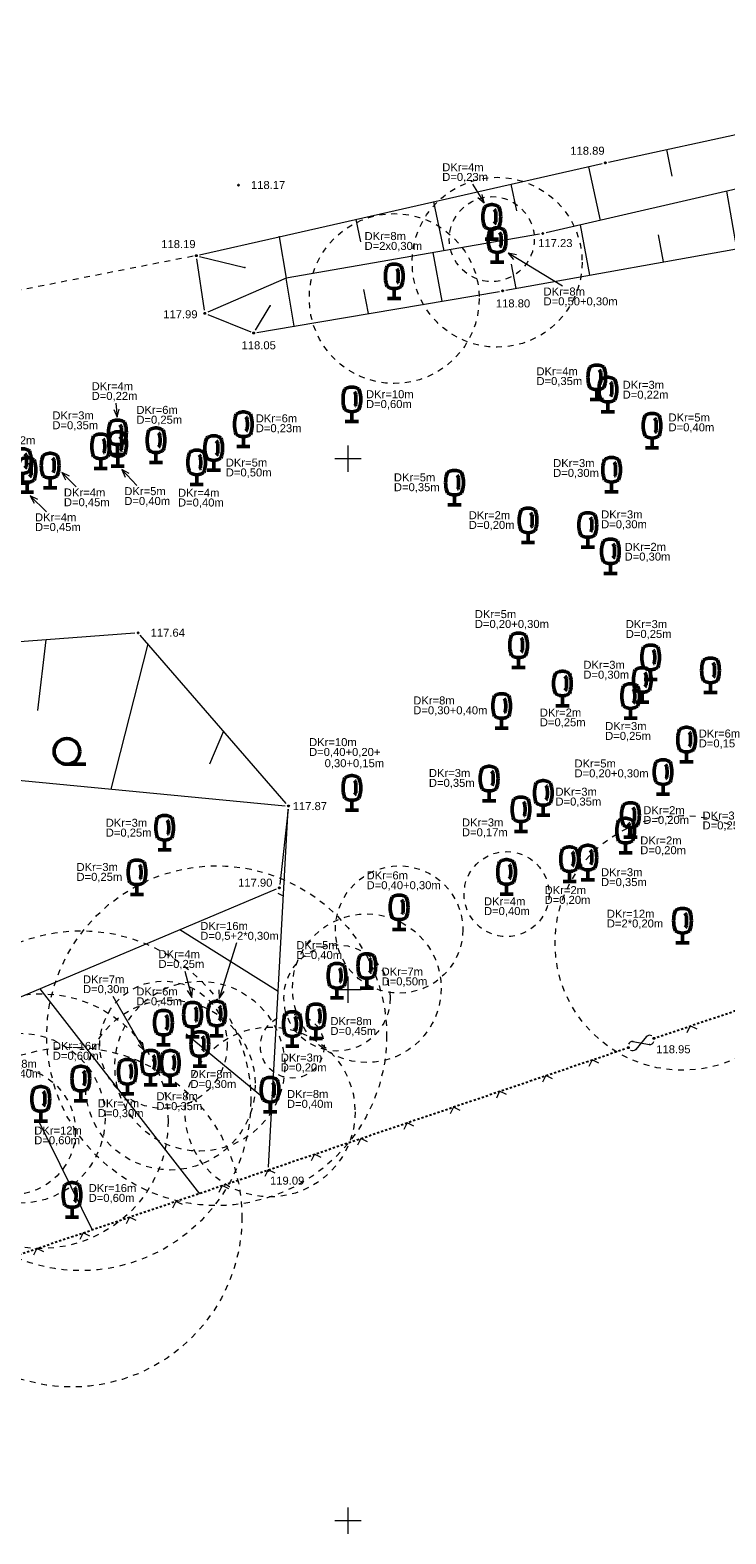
# Model space of a CAD drawing. Header units: metres. Extents: x 32377355 to 32378041, y 5707167 to 5708004.
# Tile 40 of 80: x 32377710 to 32377743, y 5707649 to 5707720. Entities that reach past the tile are written whole.
import ezdxf

# ---------------------------------------------------------------- set-up
doc = ezdxf.new("R2010")
doc.units = ezdxf.units.M
doc.header["$LTSCALE"] = 0.25
for name, pattern in [('LF1', [0]), ('LF2', [2.2, 1.1, -1.1]), ('LF33', [9.2, 0.1, 0, 9.1])]:
    doc.linetypes.add(name, pattern=pattern)
doc.layers.get('0').update_dxf_attribs({"color": 1, "linetype": 'CONTINUOUS'})
for name, color, linetype, lineweight in [('Befliegung', 126, 'CONTINUOUS', 0), ('Bäume Nord', 7, 'CONTINUOUS', 18), ('Ebene 71', 71, 'CONTINUOUS', 0), ('Ebene 9085', 125, 'CONTINUOUS', 0), ('Ebene 9285', 69, 'CONTINUOUS', 0), ('Neues Aufmaß Nord', 123, 'CONTINUOUS', 0), ('Text zu Ebene 9083', 67, 'CONTINUOUS', 0), ('Texte Befliegung', 70, 'CONTINUOUS', 0)]:
    doc.layers.add(name, color=color, linetype=linetype, lineweight=lineweight)
doc.styles.add('Schrift rechtsgenei', font='Arial.ttf')

# ---------------------------------------------------------------- blocks, each defined once
blk = doc.blocks.new('*X1')
at = {"color": 7, "linetype": 'LF1', "lineweight": 18}
for p, q in [((32377764.11193, 5707713.11998), (32377763.664745, 5707717.29906)), ((32377770.97993, 5707714.148432), (32377771.41251, 5707716.802072)), ((32377757.180282, 5707712.084485), (32377756.663488, 5707715.756768)), ((32377767.519225, 5707713.630205), (32377767.474643, 5707715.777343)), ((32377750.233303, 5707711.054955), (32377749.731743, 5707714.182215)), ((32377760.655448, 5707712.602385), (32377760.396418, 5707714.562207)), ((32377773.982775, 5707712.485348), (32377774.688215, 5707714.003398)), ((32377753.70575, 5707711.569565), (32377753.450443, 5707713.274842)), ((32377743.30098, 5707709.88621), (32377742.82879, 5707712.591897)), ((32377776.681543, 5707710.531457), (32377778.093722, 5707712.482002)), ((32377746.764088, 5707710.511005), (32377746.519253, 5707711.948358)), ((32377736.37585, 5707708.63682), (32377735.94128, 5707711.005137)), ((32377739.841108, 5707709.262002), (32377739.611475, 5707710.529892)), ((32377729.437872, 5707707.415985), (32377729.011733, 5707709.69622)), ((32377732.91, 5707708.011532), (32377732.69755, 5707709.157167)), ((32377722.4686, 5707706.23432), (32377722.086677, 5707708.486843)), ((32377725.96405, 5707706.826988), (32377725.751288, 5707707.958325))]:
    blk.add_line(p, q, dxfattribs=at)
blk = doc.blocks.new('*X5')
at = {"color": 7, "linetype": 'LF1', "lineweight": 18}
for p, q in [((32377721.962653, 5707679.392013), (32377721.715105, 5707679.52856)), ((32377721.716395, 5707674.902603), (32377717.085338, 5707677.814805)), ((32377718.023555, 5707665.390685), (32377710.502852, 5707675.035488)), ((32377721.42312, 5707669.556025), (32377717.380855, 5707672.894422)), ((32377708.725535, 5707662.2388), (32377704.930973, 5707672.682877)), ((32377689.420722, 5707661.956002), (32377695.083723, 5707670.518002)), ((32377700.898393, 5707659.585517), (32377698.153632, 5707670.505525)), ((32377712.969275, 5707663.677362), (32377710.44825, 5707668.812672)), ((32377704.898533, 5707660.941505), (32377703.231145, 5707666.101323)), ((32377695.385678, 5707657.716792), (32377695.656945, 5707664.11568))]:
    blk.add_line(p, q, dxfattribs=at)
blk = doc.blocks.new('*X24')
at = {"color": 7, "linetype": 'LF1', "lineweight": 18}
for p, q in [((32377710.776122, 5707691.469365, 117.665), (32377710.380665, 5707688.141703, 117.618)), ((32377715.571365, 5707691.280455, 117.652), (32377713.84324, 5707684.443405, 117.667)), ((32377702.011677, 5707690.804538, 117.721), (32377701.932108, 5707688.199932, 117.546)), ((32377706.313853, 5707691.13088, 117.694), (32377705.96772, 5707685.19999, 117.472)), ((32377693.53407, 5707690.161465, 117.776), (32377693.527295, 5707688.278615, 117.47)), ((32377697.74988, 5707690.481258, 117.749), (32377697.707798, 5707685.993502, 117.268)), ((32377687.964722, 5707689.739002, 117.812), (32377690.686723, 5707686.668003, 117.094)), ((32377719.142487, 5707687.162105, 117.771), (32377718.476902, 5707685.612153, 117.768))]:
    blk.add_line(p, q, dxfattribs=at)
blk = doc.blocks.new('*X35')
at = {"color": 7, "linetype": 'LF1', "lineweight": 18}
for p, q in [((32377765.769225, 5707720.17482), (32377766.021488, 5707717.818222)), ((32377769.863722, 5707719.58099), (32377769.737188, 5707718.445447)), ((32377762.022325, 5707719.350468), (32377762.197595, 5707718.182473)), ((32377758.311395, 5707718.53403), (32377758.73583, 5707716.21328)), ((32377773.66465, 5707718.329362), (32377773.005818, 5707716.353017)), ((32377754.639383, 5707717.726155), (32377754.862985, 5707716.567775)), ((32377750.970872, 5707716.927865), (32377751.44235, 5707714.576307)), ((32377777.41736, 5707716.733292), (32377776.7208, 5707715.772447)), ((32377747.305032, 5707716.132815), (32377747.551823, 5707714.934837)), ((32377743.64337, 5707715.338673), (32377744.151833, 5707712.896703)), ((32377739.982228, 5707714.544642), (32377740.243578, 5707713.300583)), ((32377736.3215, 5707713.742983), (32377736.859788, 5707711.216745)), ((32377779.98472, 5707713.262037), (32377778.093722, 5707712.482002)), ((32377732.669825, 5707712.9151), (32377732.934838, 5707711.671362)), ((32377729.015888, 5707712.086705), (32377729.511902, 5707709.783568)), ((32377725.362872, 5707711.258518), (32377725.592673, 5707710.198885)), ((32377721.7554, 5707710.440658), (32377722.086677, 5707708.486843))]:
    blk.add_line(p, q, dxfattribs=at)
blk = doc.blocks.new('S112')
at = {"color": 0, "lineweight": -2}
for p, q in [((-0.4, 0.4), (0, 0)), ((0, 0), (0.4, 0.4))]:
    blk.add_line(p, q, dxfattribs=at)
blk = doc.blocks.new('S163')
at = {"lineweight": -2}
blk.add_hatch(color=0, dxfattribs=at).paths.add_polyline_path([(0, 0.031635, -1), (0, -0.031635, -1)], flags=0)
at = {"color": 0, "lineweight": -2}
blk.add_circle((0, 0), 0.031635, dxfattribs=at)
blk = doc.blocks.new('Baumbestand_ Laubholz', base_point=(0.0007, 0))
at = {"color": 0, "lineweight": -2}
blk.add_line((-0.09557, -0.40303), (0.5, -0.40303), dxfattribs=at)
blk.add_circle((-0.09557, 0), 0.40443, dxfattribs=at)
blk = doc.blocks.new('Laubbaum', base_point=(0, -0.5))
at = {"color": 0, "lineweight": -2}
for p, q in [((-0.2045, 0.4355), (-0.170865, 0.45636)), ((-0.170865, 0.45636), (-0.13513, 0.47336)), ((-0.13513, 0.47336), (-0.097725, 0.4863)), ((-0.097725, 0.4863), (-0.05912, 0.495015)), ((-0.05912, 0.495015), (-0.01979, 0.4994)), ((-0.01979, 0.4994), (0.01979, 0.4994)), ((0.01979, 0.4994), (0.05912, 0.495015)), ((0.05912, 0.495015), (0.097725, 0.4863)), ((0.097725, 0.4863), (0.13513, 0.47336)), ((0.13513, 0.47336), (0.170865, 0.45636)), ((0.170865, 0.45636), (0.2045, 0.4355)), ((-0.25755, 0.14275), (-0.255405, 0.20252)), ((-0.255405, 0.08298), (-0.25755, 0.14275)), ((-0.255405, 0.20252), (-0.248985, 0.261985)), ((-0.248985, 0.023515), (-0.255405, 0.08298)), ((-0.248985, 0.261985), (-0.23832, 0.32084)), ((-0.23832, -0.03534), (-0.248985, 0.023515)), ((-0.23832, 0.32084), (-0.223465, 0.378775)), ((-0.223465, 0.378775), (-0.2045, 0.4355)), ((0.072, 0.3585), (0.09129, 0.335215)), ((0.09129, 0.335215), (0.105485, 0.308515)), ((0.114, 0), (0.104515, -0.021505)), ((0.105485, 0.308515), (0.114, 0.2795)), ((0.114, 0.2795), (0.118245, 0.13975)), ((0.118245, 0.13975), (0.114, 0)), ((0.2045, 0.4355), (0.223465, 0.378775)), ((0.223465, 0.378775), (0.23832, 0.32084)), ((0.23832, 0.32084), (0.248985, 0.261985)), ((0.248985, 0.023515), (0.23832, -0.03534)), ((0.248985, 0.261985), (0.255405, 0.20252)), ((0.255405, 0.08298), (0.248985, 0.023515)), ((0.255405, 0.20252), (0.25755, 0.14275)), ((0.25755, 0.14275), (0.255405, 0.08298)), ((-0.223465, -0.093275), (-0.23832, -0.03534)), ((-0.2045, -0.15), (-0.223465, -0.093275)), ((-0.17082, -0.170725), (-0.2045, -0.15)), ((-0.135065, -0.187615), (-0.17082, -0.170725)), ((-0.097665, -0.200465), (-0.135065, -0.187615)), ((-0.05908, -0.20912), (-0.097665, -0.200465)), ((-0.019775, -0.213475), (-0.05908, -0.20912)), ((0.019775, -0.213475), (-0.019775, -0.213475)), ((0, -0.2205), (0, -0.5)), ((0.05908, -0.20912), (0.019775, -0.213475)), ((0.097665, -0.200465), (0.05908, -0.20912)), ((0.09082, -0.04061), (0.0735, -0.0565)), ((0.104515, -0.021505), (0.09082, -0.04061)), ((0.135065, -0.187615), (0.097665, -0.200465)), ((0.17082, -0.170725), (0.135065, -0.187615)), ((0.2045, -0.15), (0.17082, -0.170725)), ((0.223465, -0.093275), (0.2045, -0.15)), ((0.23832, -0.03534), (0.223465, -0.093275)), ((0.1905, -0.5), (-0.1905, -0.5))]:
    blk.add_line(p, q, dxfattribs=at)

msp = doc.modelspace()

# ---------------------------------------------------------------- linework, layer by layer
at = {"layer": 'Ebene 71', "color": 7, "linetype": 'Continuous', "lineweight": 9}
for p, q in [((32377724.999722, 5707699.372003), (32377724.999722, 5707700.622003)), ((32377724.374722, 5707699.997003), (32377725.624722, 5707699.997003)), ((32377724.374722, 5707674.997003), (32377725.624722, 5707674.997003)), ((32377724.999722, 5707674.372003), (32377724.999722, 5707675.622003)), ((32377724.999722, 5707649.372003), (32377724.999722, 5707650.622003)), ((32377724.374722, 5707649.997003), (32377725.624722, 5707649.997003))]:
    msp.add_line(p, q, dxfattribs=at)
at = {"layer": 'Ebene 9085', "color": 7, "linetype": 'LF2', "lineweight": 18}
for centre, radius in [((32377732.016723, 5707709.243002, 118.332), 3.999133), ((32377731.765723, 5707710.334002, 118.332), 1.999567), ((32377727.174723, 5707707.535002, 118.276), 3.999133), ((32377732.462723, 5707679.495002, 118.656), 1.999567), ((32377727.405723, 5707677.828002, 118.298), 2.99935), ((32377725.884723, 5707675.065003, 118.437), 3.499242)]:
    msp.add_circle(centre, radius, dxfattribs=at)
at = {"layer": 'Ebene 9285', "color": 7, "linetype": 'Continuous', "lineweight": 18}
for points in [[(32377730.859033, 5707712.924837), (32377731.414708, 5707712.04426)], [(32377731.108872, 5707712.294688), (32377731.414708, 5707712.04426), (32377731.320295, 5707712.428102)], [(32377735.095845, 5707708.1251), (32377732.535773, 5707709.674005)], [(32377732.921325, 5707709.586835), (32377732.535773, 5707709.674005), (32377732.791912, 5707709.372937)], [(32377714.07714, 5707702.616162), (32377714.141915, 5707701.947205)], [(32377713.981355, 5707702.308412), (32377714.141915, 5707701.947205), (32377714.23019, 5707702.332507)], [(32377712.201297, 5707698.668655), (32377711.53118, 5707699.35274)], [(32377711.882893, 5707699.172325), (32377711.53118, 5707699.35274), (32377711.704303, 5707698.997383)], [(32377715.063632, 5707698.725555), (32377714.350113, 5707699.480863)], [(32377714.698495, 5707699.294103), (32377714.350113, 5707699.480863), (32377714.516763, 5707699.122425)], [(32377710.812945, 5707697.499542), (32377710.04177, 5707698.24769)], [(32377710.39796, 5707698.076292), (32377710.04177, 5707698.24769), (32377710.223883, 5707697.896858)]]:
    msp.add_lwpolyline(points, dxfattribs=at)
at = {"layer": 'Neues Aufmaß Nord', "color": 7, "linetype": 'LF1', "lineweight": 18}
for p, q in [((32377737.256795, 5707713.95355, 118.891), (32377753.638648, 5707717.506452, 119.404)), ((32377754.29508, 5707715.233528, 118.321), (32377734.319365, 5707710.631478, 117.234)), ((32377721.7554, 5707710.440658), (32377736.95696, 5707713.887047)), ((32377718.007483, 5707709.590955), (32377721.7554, 5707710.440658)), ((32377734.018447, 5707710.570582), (32377722.086677, 5707708.486843)), ((32377732.431845, 5707707.925267, 118.808), (32377747.538598, 5707710.650737, 119.284)), ((32377718.239135, 5707706.991895, 118.003), (32377717.880307, 5707709.40511, 118.181)), ((32377718.006908, 5707709.520605), (32377720.148697, 5707708.998092)), ((32377722.086677, 5707708.486843), (32377718.402768, 5707706.900728)), ((32377722.4686, 5707706.23432), (32377732.12932, 5707707.87233)), ((32377720.641103, 5707706.042455), (32377721.339258, 5707707.198563)), ((32377718.404107, 5707706.78249, 117.995), (32377720.419335, 5707705.968512, 118.043)), ((32377720.713123, 5707705.936672), (32377722.4686, 5707706.23432)), ((32377714.9686, 5707691.787387, 117.638), (32377688.117845, 5707689.750617, 117.811)), ((32377722.095118, 5707683.75702, 117.87), (32377715.222325, 5707691.682982, 117.64)), ((32377690.83958, 5707686.653317, 117.098), (32377722.042863, 5707683.655687, 117.869)), ((32377721.263133, 5707666.639333, 119.075), (32377722.18731, 5707683.48767, 117.884)), ((32377722.178675, 5707683.488387, 117.874), (32377721.782768, 5707679.943615, 117.902)), ((32377721.624253, 5707679.73127, 117.898), (32377699.90019, 5707670.558735, 117.149)), ((32377738.40573, 5707672.559077), (32377739.182715, 5707672.414925)), ((32377739.046648, 5707672.79098), (32377738.541795, 5707672.183025))]:
    msp.add_line(p, q, dxfattribs=at)
at = {"layer": 'Neues Aufmaß Nord', "color": 7, "linetype": 'LF2', "lineweight": 18}
msp.add_line((32377717.707035, 5707709.527415, 118.184), (32377702.474408, 5707706.536588, 117.375), dxfattribs=at)
at = {"layer": 'Neues Aufmaß Nord', "color": 7, "linetype": 'LF33', "lineweight": 25}
for p, q in [((32377739.542123, 5707672.754398, 118.951), (32377794.89632, 5707691.559605, 119.329)), ((32377686.981115, 5707654.864415, 118.787), (32377738.046328, 5707672.219588, 118.954))]:
    msp.add_line(p, q, dxfattribs=at)
at = {"layer": 'Neues Aufmaß Nord', "color": 7, "linetype": 'Continuous', "lineweight": 18}
for points in [[(32377719.749047, 5707677.197485), (32377718.931582, 5707674.587775)], [(32377717.314277, 5707675.87357), (32377717.650368, 5707674.619807)], [(32377717.432535, 5707674.949652), (32377717.650368, 5707674.619807), (32377717.67401, 5707675.014385)], [(32377718.924393, 5707674.982995), (32377718.931582, 5707674.587775), (32377719.162963, 5707674.908265)], [(32377713.925097, 5707674.68844), (32377715.412113, 5707672.135727)], [(32377715.115345, 5707672.39684), (32377715.412113, 5707672.135727), (32377715.331368, 5707672.522677)]]:
    msp.add_lwpolyline(points, dxfattribs=at)
at = {"layer": 'Neues Aufmaß Nord', "color": 7, "linetype": 'LF2', "lineweight": 18}
for centre, radius in [((32377740.741723, 5707677.198002, 118.669), 5.9987), ((32377718.819722, 5707672.829002, 118.229), 7.998267), ((32377712.424723, 5707669.768002, 118.165), 7.998267), ((32377724.480723, 5707674.607002, 118.369), 2.499458), ((32377716.312723, 5707672.399002, 118.127), 2.99935), ((32377718.024723, 5707671.393002, 118.222), 3.999135), ((32377710.539723, 5707668.806002, 118.282), 5.9987), ((32377716.634723, 5707670.505002, 118.275), 3.999135), ((32377722.376722, 5707672.332003, 118.309), 1.499675), ((32377709.568723, 5707668.942002, 118.065), 3.999135), ((32377721.331723, 5707669.237002, 118.649), 3.999135), ((32377712.008723, 5707664.286002, 119.154), 7.998267), ((32377709.172722, 5707668.342002, 118.134), 2.99935)]:
    msp.add_circle(centre, radius, dxfattribs=at)
at = {"layer": 'Neues Aufmaß Nord', "color": 7, "linetype": 'LF1', "lineweight": 18}
for centre, radius, start, end in [((32377739.193025, 5707672.6313), 0.21662, 61.41109048, 132.51125948), ((32377738.395418, 5707672.342705), 0.216619, 87.2714347, 158.3716037), ((32377738.395418, 5707672.342705), 0.21662, 241.41109048, 312.51125948), ((32377739.193025, 5707672.6313), 0.216621, 267.27167742, 338.37184742)]:
    msp.add_arc(centre, radius, start, end, dxfattribs=at)
at = {"layer": 'Neues Aufmaß Nord', "color": 7, "lineweight": 18}
for p in [(32377721.7554, 5707710.440658), (32377720.148697, 5707708.998092), (32377722.086677, 5707708.486843), (32377721.339258, 5707707.198563), (32377722.4686, 5707706.23432), (32377738.40573, 5707672.559077), (32377738.541795, 5707672.183025), (32377739.046648, 5707672.79098), (32377739.182715, 5707672.414925)]:
    msp.add_point(p, dxfattribs=at)

# ---------------------------------------------------------------- block references
at = {"layer": 'Befliegung', "color": 7, "lineweight": 25, "xscale": 0.88, "yscale": 0.88, "zscale": 0.88}
msp.add_blockref('S163', (32377719.843722, 5707712.876002, 118.168), dxfattribs=at)
at = {"layer": 'Bäume Nord', "color": 116, "lineweight": 50, "true_color": 0x008230}
for name, p, xscale, yscale, zscale in [('Baumbestand_ Laubholz', (32377711.914755, 5707686.215062), 1.5, 1.5, 1.5), ('Laubbaum', (32377740.741723, 5707677.198002, 118.669), 1.625, 1.625, 1.625), ('Laubbaum', (32377725.884723, 5707675.065003, 118.437), 1.625, 1.625, 1.625), ('Laubbaum', (32377724.480723, 5707674.607002, 118.369), 1.625, 1.625, 1.625), ('Laubbaum', (32377718.819722, 5707672.829002, 118.229), 1.625, 1.625, 1.625), ('Laubbaum', (32377723.491723, 5707672.695002, 118.257), 1.625, 1.625, 1.625), ('Laubbaum', (32377716.312723, 5707672.399002, 118.127), 1.625, 1.625, 1.625), ('Laubbaum', (32377722.376722, 5707672.332003, 118.309), 1.625, 1.625, 1.625), ('Laubbaum', (32377718.024723, 5707671.393002, 118.222), 1.625, 1.625, 1.625), ('Laubbaum', (32377715.709723, 5707670.515003, 118.203), 1.625, 1.625, 1.625), ('Laubbaum', (32377716.634723, 5707670.505002, 118.275), 1.625, 1.625, 1.625), ('Laubbaum', (32377712.424723, 5707669.768002, 118.165), 1.625, 1.625, 1.625), ('Laubbaum', (32377714.612723, 5707670.086002, 118.206), 1.625, 1.625, 1.625), ('Laubbaum', (32377721.331723, 5707669.237002, 118.649), 1.625, 1.625, 1.625), ('Laubbaum', (32377710.539723, 5707668.806002, 118.282), 1.625, 1.625, 1.625), ('Laubbaum', (32377712.008723, 5707664.286002, 119.154), 1.625, 1.625, 1.625)]:
    msp.add_blockref(name, p, dxfattribs=dict(at, xscale=xscale, yscale=yscale, zscale=zscale))
at = {"layer": 'Ebene 9085', "color": 116, "lineweight": 50, "true_color": 0x008230, "xscale": 1.625, "yscale": 1.625, "zscale": 1.625}
for p in [(32377731.765723, 5707710.334002, 118.332), (32377732.016723, 5707709.243002, 118.332), (32377727.174723, 5707707.535002, 118.276), (32377736.709723, 5707702.782003, 119.019), (32377725.181722, 5707701.743002, 118.538), (32377737.228723, 5707702.203002, 118.958), (32377720.072723, 5707700.571003, 118.12), (32377739.309723, 5707700.503003, 119.062), (32377713.358723, 5707699.530002, 117.793), (32377714.147723, 5707700.192002, 117.873), (32377714.160723, 5707699.637002, 117.863), (32377715.961723, 5707699.821003, 117.915), (32377709.675723, 5707698.835002, 117.593), (32377718.680723, 5707699.448002, 118.205), (32377709.893723, 5707698.419002, 117.651), (32377710.980723, 5707698.625002, 117.724), (32377717.878723, 5707698.774002, 118.207), (32377737.403723, 5707698.430003, 119.074), (32377730.012722, 5707697.821003, 118.642), (32377733.473723, 5707696.046002, 118.753), (32377736.284722, 5707695.829002, 119.031), (32377737.349723, 5707694.590002, 119.062), (32377733.026723, 5707690.164002, 118.886), (32377739.243723, 5707689.595002, 119.217), (32377742.059723, 5707688.984002, 119.1), (32377735.090723, 5707688.366003, 119.057), (32377738.850722, 5707688.532003, 119.164), (32377738.299723, 5707687.772002, 119.166), (32377732.229722, 5707687.306002, 118.814), (32377740.933722, 5707685.728002, 119.144), (32377739.826723, 5707684.195002, 119.049), (32377725.182723, 5707683.449002, 118.143), (32377731.641723, 5707683.887002, 118.762), (32377734.189723, 5707683.215002, 118.907), (32377733.138723, 5707682.441003, 118.85), (32377738.292723, 5707682.172002, 118.869), (32377716.368723, 5707681.575002, 117.423), (32377738.064723, 5707681.439002, 118.802), (32377735.427723, 5707680.096002, 118.65), (32377736.286722, 5707680.171002, 118.651), (32377715.065722, 5707679.475003, 117.26), (32377732.462723, 5707679.495002, 118.656), (32377727.405723, 5707677.828002, 118.298), (32377717.681722, 5707672.773002, 118.153)]:
    msp.add_blockref('Laubbaum', p, dxfattribs=at)
at = {"layer": 'Neues Aufmaß Nord', "color": 7, "lineweight": 18}
for name in ['*X35', '*X1', '*X24', '*X5']:
    msp.add_blockref(name, (0, 0), dxfattribs=at)
at = {"layer": 'Neues Aufmaß Nord', "color": 7, "lineweight": 25, "xscale": 0.88, "yscale": 0.88, "zscale": 0.88}
for p in [(32377737.106723, 5707713.921002, 118.886), (32377734.169723, 5707710.597002, 117.226), (32377717.857723, 5707709.557002, 118.192), (32377732.280723, 5707707.898002, 118.803), (32377718.261723, 5707706.840002, 117.992), (32377720.561723, 5707705.911002, 118.046), (32377715.121723, 5707691.799003, 117.637), (32377722.195723, 5707683.641002, 117.873), (32377721.765723, 5707679.791002, 117.903), (32377738.191723, 5707672.269002, 118.954), (32377739.396722, 5707672.705002, 118.95), (32377721.254723, 5707666.486003, 119.086)]:
    msp.add_blockref('S163', p, dxfattribs=at)
at = {"layer": 'Neues Aufmaß Nord', "color": 7, "lineweight": 18, "xscale": 0.625, "yscale": 0.625, "zscale": 0.625}
for p, rotation in [((32377741.109775, 5707673.28697, 118.962), 198.764), ((32377736.491742, 5707671.691243, 118.948), 198.771), ((32377734.314075, 5707670.951132, 118.941), 198.771), ((32377732.136405, 5707670.211025, 118.934), 198.771), ((32377729.958738, 5707669.470915, 118.927), 198.771), ((32377727.78107, 5707668.730807, 118.92), 198.771), ((32377725.603402, 5707667.990698, 118.913), 198.771), ((32377723.425733, 5707667.25059, 118.906), 198.771), ((32377721.248065, 5707666.51048, 118.899), 198.771), ((32377719.070397, 5707665.770372, 118.892), 198.771), ((32377716.892728, 5707665.030263, 118.885), 198.771), ((32377714.71506, 5707664.290155, 118.878), 198.771), ((32377712.537393, 5707663.550048, 118.871), 198.771), ((32377710.359723, 5707662.809937, 118.863), 198.771)]:
    msp.add_blockref('S112', p, dxfattribs=dict(at, rotation=rotation))

# ---------------------------------------------------------------- texts
at = {"layer": 'Ebene 9285', "color": 7, "lineweight": 18, "char_height": 0.3775, "attachment_point": 7, "line_spacing_factor": 0.69, "style": 'Schrift rechtsgenei'}
for s, insert in [('DKr=4m', (32377729.433803, 5707713.528838)), ('D=0,23m', (32377729.433803, 5707713.000338)), ('DKr=8m', (32377725.777348, 5707710.282583)), ('D=2x0,30m', (32377725.777348, 5707709.754083)), ('DKr=8m', (32377734.201343, 5707707.6721)), ('D=0,50+0,30m', (32377734.201343, 5707707.1436)), ('DKr=4m', (32377733.867965, 5707703.920355)), ('DKr=4m', (32377712.934235, 5707703.220162)), ('DKr=10m', (32377725.846255, 5707702.837073)), ('D=0,35m', (32377733.867965, 5707703.391855)), ('DKr=3m', (32377737.92515, 5707703.279748)), ('D=0,22m', (32377737.92515, 5707702.751248)), ('D=0,22m', (32377712.934235, 5707702.691662)), ('DKr=6m', (32377715.0387, 5707702.099272)), ('D=0,60m', (32377725.846255, 5707702.308573)), ('DKr=3m', (32377711.084913, 5707701.839657)), ('D=0,25m', (32377715.0387, 5707701.570772)), ('DKr=6m', (32377720.65712, 5707701.700008)), ('DKr=5m', (32377740.08339, 5707701.741965)), ('D=0,35m', (32377711.084913, 5707701.311157)), ('D=0,23m', (32377720.65712, 5707701.171508)), ('D=0,40m', (32377740.08339, 5707701.213465)), ('D=0,22m', (32377708.130103, 5707700.602485)), ('DKr=5m', (32377719.247703, 5707699.617828)), ('DKr=3m', (32377734.654185, 5707699.5957)), ('D=0,50m', (32377719.247703, 5707699.089328)), ('DKr=5m', (32377727.15907, 5707698.923062)), ('D=0,30m', (32377734.654185, 5707699.0672)), ('DKr=4m', (32377711.627275, 5707698.215655)), ('DKr=5m', (32377714.471163, 5707698.272555)), ('DKr=4m', (32377716.997903, 5707698.202237)), ('D=0,35m', (32377727.15907, 5707698.394562)), ('D=0,45m', (32377711.627275, 5707697.687155)), ('D=0,40m', (32377714.471163, 5707697.744055)), ('D=0,40m', (32377716.997903, 5707697.673737)), ('DKr=2m', (32377730.68242, 5707697.145372)), ('DKr=3m', (32377736.912333, 5707697.1774)), ('DKr=4m', (32377710.26598, 5707697.046543)), ('D=0,45m', (32377710.26598, 5707696.518043)), ('D=0,20m', (32377730.68242, 5707696.616872)), ('D=0,30m', (32377736.912333, 5707696.6489)), ('DKr=2m', (32377738.017383, 5707695.655955)), ('D=0,30m', (32377738.017383, 5707695.127455)), ('DKr=5m', (32377730.967858, 5707692.483822)), ('D=0,20+0,30m', (32377730.967858, 5707691.955322)), ('DKr=3m', (32377738.071485, 5707692.014038)), ('D=0,25m', (32377738.071485, 5707691.485538)), ('DKr=3m', (32377736.077257, 5707690.096305)), ('D=0,30m', (32377736.077257, 5707689.567805)), ('DKr=8m', (32377728.07088, 5707688.419507)), ('D=0,30+0,40m', (32377728.07088, 5707687.891007)), ('DKr=2m', (32377734.027307, 5707687.854172)), ('D=0,25m', (32377734.027307, 5707687.325672)), ('DKr=3m', (32377737.102233, 5707687.213568)), ('D=0,25m', (32377737.102233, 5707686.685067)), ('DKr=6m', (32377741.506415, 5707686.86123)), ('DKr=10m', (32377723.16636, 5707686.456698)), ('D=0,40+0,20+', (32377723.16636, 5707685.928198)), ('D=0,15+0,20+0,22m', (32377741.506415, 5707686.33273)), ('     0,30+0,15m', (32377723.16636, 5707685.399698)), ('DKr=5m', (32377735.65853, 5707685.451368)), ('DKr=3m', (32377728.805863, 5707685.00316)), ('D=0,35m', (32377728.805863, 5707684.47466)), ('D=0,20+0,30m', (32377735.65853, 5707684.922868)), ('DKr=3m', (32377734.764028, 5707684.122348)), ('D=0,35m', (32377734.764028, 5707683.593848)), ('DKr=2m', (32377738.895955, 5707683.257527)), ('DKr=3m', (32377713.597398, 5707682.659838)), ('DKr=3m', (32377730.362528, 5707682.67532)), ('D=0,20m', (32377738.895955, 5707682.729027)), ('D=0,25m', (32377713.597398, 5707682.131338)), ('D=0,17m', (32377730.362528, 5707682.14682)), ('DKr=2m', (32377738.751815, 5707681.832172)), ('D=0,20m', (32377738.751815, 5707681.303672)), ('DKr=3m', (32377712.220093, 5707680.57786)), ('DKr=3m', (32377736.90691, 5707680.331558)), ('D=0,25m', (32377712.220093, 5707680.04936)), ('DKr=2m', (32377734.251637, 5707679.493765)), ('D=0,35m', (32377736.90691, 5707679.803058)), ('DKr=4m', (32377731.399348, 5707678.966822)), ('D=0,20m', (32377734.251637, 5707678.965265)), ('D=0,40m', (32377731.399348, 5707678.438322))]:
    msp.add_mtext(s, dxfattribs=dict(at, insert=insert))
at = {"layer": 'Neues Aufmaß Nord', "color": 7, "lineweight": 18, "char_height": 0.3775, "attachment_point": 7, "line_spacing_factor": 0.69, "style": 'Schrift rechtsgenei'}
for s, insert in [('DKr=3m', (32377741.685988, 5707682.9998)), ('D=0,25m', (32377741.685988, 5707682.4713)), ('DKr=6m', (32377725.874115, 5707680.18397)), ('D=0,40+0,30m', (32377725.874115, 5707679.65547)), ('DKr=12m', (32377737.180957, 5707678.382597)), ('DKr=16m', (32377718.045405, 5707677.801485)), ('D=0,5+2*0,30m', (32377718.045405, 5707677.272985)), ('D=2*0,20m', (32377737.180957, 5707677.854097)), ('DKr=5m', (32377722.56517, 5707676.897312)), ('DKr=4m', (32377716.080878, 5707676.47757)), ('D=0,25m', (32377716.080878, 5707675.94907)), ('D=0,40m', (32377722.56517, 5707676.368812)), ('DKr=7m', (32377712.525505, 5707675.29244)), ('DKr=7m', (32377726.579312, 5707675.65658)), ('D=0,30m', (32377712.525505, 5707674.76394)), ('DKr=6m', (32377715.035675, 5707674.717257)), ('D=0,50m', (32377726.579312, 5707675.12808)), ('D=0,45m', (32377715.035675, 5707674.188757)), ('DKr=8m', (32377724.17083, 5707673.32108)), ('D=0,45m', (32377724.17083, 5707672.79258)), ('DKr=16m', (32377711.106028, 5707672.153335)), ('D=0,60m', (32377711.106028, 5707671.624835)), ('DKr=3m', (32377721.83533, 5707671.605942)), ('DKr=8m', (32377708.405605, 5707671.314015)), ('D=0,20m', (32377721.83533, 5707671.077442)), ('D=0,40m', (32377708.405605, 5707670.785515)), ('DKr=8m', (32377717.586303, 5707670.824198)), ('D=0,30m', (32377717.586303, 5707670.295697)), ('DKr=8m', (32377715.984785, 5707669.783215)), ('DKr=8m', (32377722.12668, 5707669.890817)), ('DKr=7m', (32377713.222578, 5707669.452913)), ('D=0,30m', (32377713.222578, 5707668.924413)), ('D=0,35m', (32377715.984785, 5707669.254715)), ('D=0,40m', (32377722.12668, 5707669.362317)), ('DKr=12m', (32377710.230218, 5707668.17568)), ('D=0,60m', (32377710.230218, 5707667.64718)), ('DKr=16m', (32377712.793288, 5707665.4618)), ('D=0,60m', (32377712.793288, 5707664.9333))]:
    msp.add_mtext(s, dxfattribs=dict(at, insert=insert))
at = {"layer": 'Text zu Ebene 9083', "color": 7, "lineweight": 18, "char_height": 0.3775, "attachment_point": 7, "line_spacing_factor": 0.69, "style": 'Schrift rechtsgenei'}
for s, insert in [('118.89', (32377735.462788, 5707714.300838, 118.886)), ('118.19', (32377716.210802, 5707709.905135, 118.192)), ('117.23', (32377733.951245, 5707709.953595, 117.226)), ('118.80', (32377731.959125, 5707707.111695, 118.803)), ('117.99', (32377716.303938, 5707706.600808, 117.992)), ('118.05', (32377719.98966, 5707705.141118, 118.046)), ('117.64', (32377715.710623, 5707691.610252, 117.637)), ('117.87', (32377722.397635, 5707683.445715, 117.873)), ('117.90', (32377719.827005, 5707679.839603, 117.903)), ('118.95', (32377739.508747, 5707671.996512, 118.95)), ('119.09', (32377721.328573, 5707665.811308, 119.086))]:
    msp.add_mtext(s, dxfattribs=dict(at, insert=insert))
at = {"layer": 'Texte Befliegung', "color": 7, "lineweight": 18, "insert": (32377720.432622, 5707712.687253, 118.168), "char_height": 0.3775, "attachment_point": 7, "line_spacing_factor": 0.69, "style": 'Schrift rechtsgenei'}
msp.add_mtext('118.17', dxfattribs=at)

doc.saveas('drawing.dxf')
